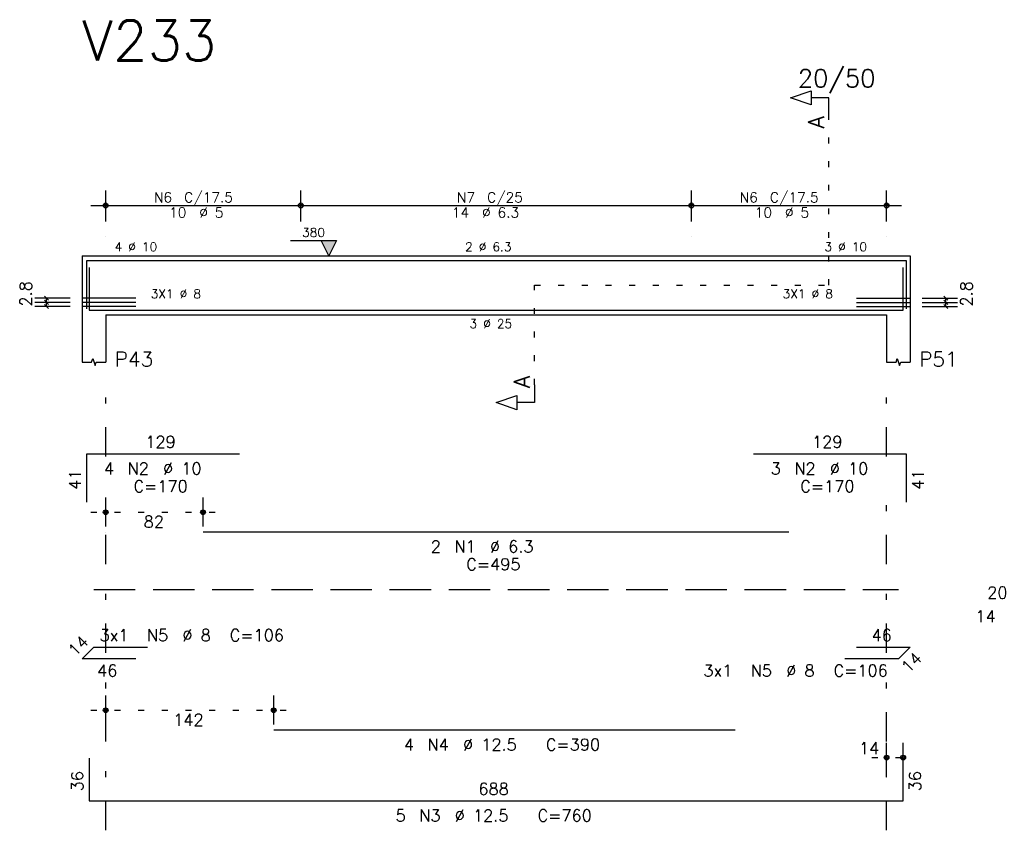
# Model space of a CAD drawing. Extents: x 0 to 84.1, y 0 to 59.4.
# Tile 5 of 7: x 49 to 65.7, y 25.9 to 39.6. Entities that reach past the tile are written whole.
import ezdxf

# ---------------------------------------------------------------- set-up
doc = ezdxf.new("R2010")
doc.units = 0
for name, pattern in [('ESTILO_TQS_0001', [1, 0.7, -0.3]), ('ESTILO_TQS_0002', [0.4, 0.1, -0.3]), ('ESTILO_TQS_0003', [1.5, 0.5, -0.4, 0.1, -0.5])]:
    doc.linetypes.add(name, pattern=pattern)
for name, color, linetype in [('1', 1, 'CONTINUOUS'), ('2', 2, 'CONTINUOUS'), ('4', 4, 'CONTINUOUS'), ('6', 6, 'CONTINUOUS'), ('7', 7, 'CONTINUOUS')]:
    doc.layers.add(name, color=color, linetype=linetype)
doc.styles.get("Standard").update_dxf_attribs({"font": 'ROMANS.SHX'})

msp = doc.modelspace()

# ---------------------------------------------------------------- linework, layer by layer
at = {"layer": '1', "linetype": 'ESTILO_TQS_0002'}
for p, q in [((62.725, 35.1), (62.725, 37.97)), ((57.75, 33.415), (57.75, 35.1)), ((57.75, 35.1), (62.725, 35.1)), ((50.25, 31.26), (52.3952, 31.26)), ((50.25, 27.91), (53.59, 27.91)), ((63.45, 27.11), (64.23, 27.11))]:
    msp.add_line(p, q, dxfattribs=at)
at = {"layer": '1', "linetype": 'ESTILO_TQS_0001'}
msp.add_line((50.3, 29.955), (63.9, 29.955), dxfattribs=at)
at = {"layer": '2', "linetype": 'CONTINUOUS'}
for p, q in [((50.5, 36.18), (50.5, 36.7)), ((53.8, 36.18), (53.8, 36.7)), ((53.8, 36.18), (53.8, 36.7)), ((60.4, 36.18), (60.4, 36.7)), ((60.4, 36.18), (60.4, 36.7)), ((63.7, 36.18), (63.7, 36.7)), ((50.25, 36.45), (54.05, 36.45)), ((53.55, 36.45), (60.65, 36.45)), ((60.15, 36.45), (63.95, 36.45)), ((50.5, 35.93), (50.5, 35.93)), ((53.626429, 35.858), (54.400429, 35.858)), ((53.8, 35.93), (53.8, 35.93)), ((53.8, 35.93), (53.8, 35.93)), ((60.4, 35.93), (60.4, 35.93)), ((60.4, 35.93), (60.4, 35.93)), ((63.7, 35.93), (63.7, 35.93)), ((50.1, 35.6), (50.1, 34.6)), ((50.1, 35.6), (50.5, 35.6)), ((50.5, 35.6), (63.7, 35.6)), ((63.7, 35.6), (64.1, 35.6)), ((64.1, 35.6), (64.1, 34.6)), ((49.9, 34.88), (49.3, 34.88)), ((49.9, 34.81), (49.3, 34.81)), ((49.535, 34.845), (49.465, 34.915)), ((49.535, 34.775), (49.465, 34.845)), ((49.5, 34.74), (49.5, 34.88)), ((64.3, 34.88), (64.9, 34.88)), ((64.3, 34.81), (64.9, 34.81)), ((64.735, 34.845), (64.665, 34.915)), ((64.735, 34.775), (64.665, 34.845)), ((64.7, 34.74), (64.7, 34.88)), ((49.9, 34.74), (49.3, 34.74)), ((49.535, 34.705), (49.465, 34.775)), ((64.3, 34.74), (64.9, 34.74)), ((64.735, 34.705), (64.665, 34.775)), ((50.1, 34.6), (50.1, 33.8)), ((50.5, 34.6), (63.7, 34.6)), ((50.5, 34.6), (50.5, 33.8)), ((63.7, 34.6), (63.7, 33.8)), ((64.1, 34.6), (64.1, 33.8)), ((50.5, 31.02), (50.5, 31.51)), ((52.1452, 31.02), (52.1452, 31.51)), ((50.5, 30.92), (50.5, 30.92)), ((52.1452, 30.92), (52.1452, 30.92)), ((50.5, 27.67), (50.5, 28.16)), ((53.34, 27.67), (53.34, 28.16)), ((50.5, 27.57), (50.5, 27.57)), ((53.34, 27.57), (53.34, 27.57)), ((63.7, 26.87), (63.7, 27.36)), ((63.98, 26.87), (63.98, 27.36)), ((63.7, 26.77), (63.7, 26.77)), ((63.98, 26.77), (63.98, 26.77))]:
    msp.add_line(p, q, dxfattribs=at)
at = {"layer": '2', "linetype": 'ESTILO_TQS_0003'}
for p, q in [((50.5, 32.202), (50.5, 33.4)), ((63.7, 32.202), (63.7, 33.4)), ((50.5, 25.88), (50.5, 31.398)), ((63.7, 25.88), (63.7, 31.398))]:
    msp.add_line(p, q, dxfattribs=at)
at = {"layer": '2', "linetype": 'CONTINUOUS'}
for points in [[(62.725, 37.97), (62.725, 38.27), (62.425, 38.27), (62.425, 38.15), (62.075, 38.27), (62.425, 38.39), (62.425, 38.27)], [(54.271429, 35.6), (54.142429, 35.858), (54.400429, 35.858), (54.271429, 35.6)], [(50.1, 33.8), (50.26, 33.8), (50.28, 33.86), (50.32, 33.74), (50.34, 33.8), (50.5, 33.8)], [(63.7, 33.8), (63.86, 33.8), (63.88, 33.86), (63.92, 33.74), (63.94, 33.8), (64.1, 33.8)], [(57.75, 33.415), (57.75, 33.115), (57.45, 33.115), (57.45, 32.995), (57.1, 33.115), (57.45, 33.235), (57.45, 33.115)]]:
    msp.add_lwpolyline(points, dxfattribs=at)
for centre, radius in [((50.5, 36.45), 0.041625), ((50.5, 36.45), 0.02075), ((53.8, 36.45), 0.041625), ((53.8, 36.45), 0.041625), ((53.8, 36.45), 0.02075), ((53.8, 36.45), 0.02075), ((60.4, 36.45), 0.041625), ((60.4, 36.45), 0.041625), ((60.4, 36.45), 0.02075), ((60.4, 36.45), 0.02075), ((63.7, 36.45), 0.041625), ((63.7, 36.45), 0.02075), ((50.5, 31.26), 0.04), ((52.1452, 31.26), 0.04), ((50.5, 31.26), 0.02), ((52.1452, 31.26), 0.02), ((50.5, 27.91), 0.04), ((50.5, 27.91), 0.02), ((53.34, 27.91), 0.04), ((53.34, 27.91), 0.02), ((63.7, 27.11), 0.04), ((63.7, 27.11), 0.02), ((63.98, 27.11), 0.04), ((63.98, 27.11), 0.02)]:
    msp.add_circle(centre, radius, dxfattribs=at)
for points in [[(54.271429, 35.6), (54.142429, 35.858), (54.400429, 35.858)], [(54.271429, 35.6), (54.400429, 35.858), (54.271429, 35.6)]]:
    msp.add_solid(points, dxfattribs=at)
at = {"layer": '4', "linetype": 'CONTINUOUS'}
for p, q in [((50.18, 34.7), (50.18, 35.52)), ((50.18, 35.52), (52.76, 35.52)), ((52.1452, 35.52), (62.0452, 35.52)), ((61.45, 35.52), (64.03, 35.52)), ((64.03, 35.52), (64.03, 34.7)), ((50.22, 35.4), (50.22, 34.68)), ((63.98, 34.68), (63.98, 35.4)), ((51.01, 34.88), (50.1, 34.88)), ((51.01, 34.81), (50.1, 34.81)), ((63.19, 34.88), (64.1, 34.88)), ((63.19, 34.81), (64.1, 34.81)), ((51.01, 34.74), (50.1, 34.74)), ((50.22, 34.68), (63.98, 34.68)), ((53.34, 34.68), (61.14, 34.68)), ((63.19, 34.74), (64.1, 34.74))]:
    msp.add_line(p, q, dxfattribs=at)
at = {"layer": '6', "linetype": 'CONTINUOUS'}
for p, q in [((50.18, 31.43), (50.18, 32.25)), ((50.18, 32.25), (52.76, 32.25)), ((61.45, 32.25), (64.03, 32.25)), ((64.03, 32.25), (64.03, 31.43)), ((52.1452, 30.93), (62.0452, 30.93)), ((50.1, 28.78201), (50.29799, 28.98)), ((50.29799, 28.98), (51.20799, 28.98)), ((63.19, 28.98), (64.1, 28.98)), ((64.1, 28.98), (63.90201, 28.78201)), ((51.01, 28.78201), (50.1, 28.78201)), ((63.90201, 28.78201), (62.99201, 28.78201)), ((53.34, 27.58), (61.14, 27.58)), ((50.22, 27.1), (50.22, 26.38)), ((63.98, 26.38), (63.98, 27.1)), ((50.22, 26.38), (63.98, 26.38))]:
    msp.add_line(p, q, dxfattribs=at)

# ---------------------------------------------------------------- texts
at = {"layer": '2', "linetype": 'CONTINUOUS'}
for s, height, p in [('20/50', 0.3, (62.2, 38.45)), ('N6', 0.17, (51.317, 36.501)), ('C/17.5', 0.17, (51.827, 36.501)), ('N7', 0.17, (56.437, 36.501)), ('C/25', 0.17, (56.947, 36.501)), ('N6', 0.17, (61.217, 36.501)), ('C/17.5', 0.17, (61.727, 36.501)), ('10', 0.17, (51.572, 36.246)), ('%%c 5', 0.17, (52.082, 36.246)), ('14', 0.17, (56.352, 36.246)), ('%%c 6.3', 0.17, (56.862, 36.246)), ('10', 0.17, (61.472, 36.246)), ('%%c 5', 0.17, (61.982, 36.246)), ('380', 0.15, (53.821429, 35.918)), ('4 %%c 10', 0.15, (50.65, 35.675)), ('2 %%c 6.3', 0.15, (56.575, 35.675)), ('3 %%c 10', 0.15, (62.65, 35.675)), (' 3X1 %%c 8', 0.15, (51.16, 34.88)), (' 3X1 %%c 8', 0.15, (61.84, 34.88)), ('3 %%c 25', 0.15, (56.65, 34.375)), ('P43', 0.25, (50.65, 33.725)), ('P51', 0.25, (64.25, 33.725)), ('129', 0.2, (51.17, 32.35)), ('129', 0.2, (62.44, 32.35)), ('4', 0.2, (50.47, 31.9)), ('N2', 0.2, (50.87, 31.9)), ('%%c 10', 0.2, (51.47, 31.9)), ('3', 0.2, (61.74, 31.9)), ('N2', 0.2, (62.14, 31.9)), ('%%c 10', 0.2, (62.74, 31.9)), ('C=170', 0.2, (50.97, 31.6)), ('C=170', 0.2, (62.24, 31.6)), ('82', 0.2, (51.1426, 31)), ('2', 0.2, (55.9952, 30.58)), ('N1', 0.2, (56.3952, 30.58)), ('%%c 6.3', 0.2, (56.9952, 30.58)), ('C=495', 0.2, (56.5952, 30.28)), ('20', 0.2, (65.4, 29.8)), ('14', 0.2, (65.2, 29.4)), ('3x1', 0.2, (50.396985, 29.08)), ('N5', 0.2, (51.196985, 29.08)), ('%%c 8', 0.2, (51.796985, 29.08)), ('C=106', 0.2, (52.596985, 29.08)), ('46', 0.2, (63.445, 29.08)), ('46', 0.2, (50.355, 28.48201)), ('3x1', 0.2, (60.603015, 28.48201)), ('N5', 0.2, (61.403015, 28.48201)), ('%%c 8', 0.2, (62.003015, 28.48201)), ('C=106', 0.2, (62.803015, 28.48201)), ('142', 0.2, (51.64, 27.65)), ('4', 0.2, (55.54, 27.23)), ('N4', 0.2, (55.94, 27.23)), ('%%c 12.5', 0.2, (56.54, 27.23)), ('C=390', 0.2, (57.94, 27.23)), ('14', 0.2, (63.233333, 27.17)), ('688', 0.2, (56.8, 26.48)), ('5', 0.2, (55.4, 26.03)), ('N3', 0.2, (55.8, 26.03)), ('%%c 12.5', 0.2, (56.4, 26.03)), ('C=760', 0.2, (57.8, 26.03))]:
    msp.add_text(s, height=height, dxfattribs=at).set_placement(p)
for s, height, rotation, p in [('A', 0.272, 90, (62.6434, 37.7524)), ('2.8', 0.2, 90, (49.25, 34.74)), ('2.8', 0.2, 90, (65.15, 34.74)), ('A', 0.272, 90, (57.6684, 33.3606)), ('41', 0.2, 90, (50.08, 31.64)), ('41', 0.2, 90, (64.33, 31.64)), ('14', 0.2, 45, (49.986863, 28.810294)), ('14', 0.2, 45, (64.071716, 28.527452)), ('36', 0.2, 90, (50.12, 26.54)), ('36', 0.2, 90, (64.28, 26.54))]:
    msp.add_text(s, height=height, rotation=rotation, dxfattribs=at).set_placement(p)
at = {"layer": '7', "linetype": 'CONTINUOUS'}
msp.add_text('V233', height=0.68, dxfattribs=at).set_placement((50.1, 38.9))

doc.saveas('drawing.dxf')
